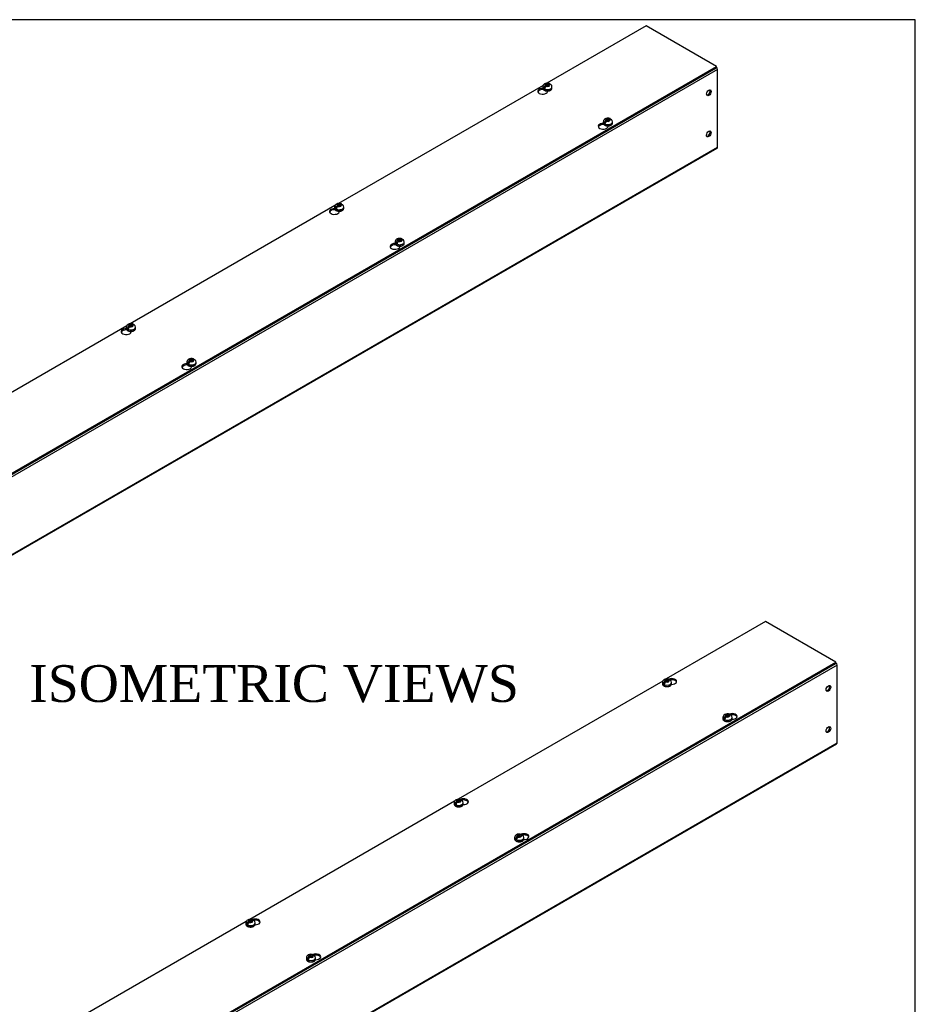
# Model space of a CAD drawing. Header units: inches. Extents: x 1 to 240, y -1 to 159.
# Tile 6 of 6: x 203 to 240, y 119 to 159. Entities that reach past the tile are written whole.
import ezdxf
from ezdxf.enums import TextEntityAlignment as Align

# ---------------------------------------------------------------- set-up
doc = ezdxf.new("R2010")
doc.units = ezdxf.units.IN
doc.header["$MEASUREMENT"] = 0
for name, color, linetype in [('COM56308-2', 7, 'Continuous'), ('COM56346-1', 7, 'Continuous'), ('Default', 7, 'Continuous'), ('SCS19515', 7, 'Continuous')]:
    doc.layers.add(name, color=color, linetype=linetype)
doc.styles.add('SEACAD_Times_New_Roman', font='times.ttf')

# ---------------------------------------------------------------- blocks, each defined once
blk = doc.blocks.new('SE5')
at = {"layer": 'COM56308-2', "color": 7, "linetype": 'Continuous'}
for p, q in [((228.592, 158.948), (224.543, 156.61)), ((231.457, 157.294), (228.592, 158.948)), ((189.075, 132.824), (231.457, 157.294)), ((189.075, 132.778), (231.457, 157.247)), ((231.457, 157.247), (231.457, 157.294)), ((224.4, 156.527), (216.058, 151.711)), ((224.403, 156.355), (224.403, 156.363)), ((224.407, 156.357), (224.403, 156.355)), ((224.58, 156.271), (224.58, 156.299)), ((226.87, 154.93), (226.87, 154.938)), ((226.874, 154.933), (226.87, 154.93)), ((227.047, 154.846), (227.047, 154.875)), ((215.914, 151.628), (207.573, 146.812)), ((215.918, 151.456), (215.918, 151.464)), ((215.922, 151.458), (215.918, 151.456)), ((216.095, 151.372), (216.095, 151.4)), ((218.385, 150.032), (218.385, 150.039)), ((218.389, 150.034), (218.385, 150.032)), ((218.562, 149.947), (218.562, 149.976)), ((207.429, 146.729), (199.088, 141.913)), ((207.433, 146.557), (207.433, 146.565)), ((207.437, 146.559), (207.433, 146.557)), ((207.609, 146.473), (207.609, 146.501)), ((209.9, 145.133), (209.9, 145.141)), ((209.904, 145.135), (209.9, 145.133)), ((210.076, 145.048), (210.076, 145.077))]:
    blk.add_line(p, q, dxfattribs=at)
for centre, start_param, end_param in [((224.378, 156.285), 1.536974, 6.405229), ((224.378, 156.239), 1.448753, 2.941717), ((226.845, 154.861), 1.536974, 6.405229), ((226.845, 154.814), 1.448753, 2.941717), ((215.893, 151.386), 1.536974, 6.405229), ((215.893, 151.34), 1.448753, 2.941717), ((218.36, 149.962), 1.536974, 6.405229), ((218.36, 149.915), 1.448753, 2.941717), ((207.408, 146.487), 1.536974, 6.405229), ((207.408, 146.441), 1.448753, 2.941717), ((209.875, 145.063), 1.536974, 6.405229), ((209.875, 145.016), 1.448753, 2.941717)]:
    blk.add_ellipse(centre, major_axis=(0.203, 0), ratio=0.57735, start_param=start_param, end_param=end_param, dxfattribs=at)
at = {"layer": 'COM56346-1', "color": 7, "linetype": 'Continuous'}
for p, q in [((231.501, 157.177), (189.075, 132.682)), ((231.501, 154.005), (231.501, 157.177)), ((226.768, 154.922), (226.658, 154.859)), ((189.057, 129.471), (231.484, 153.965)), ((189.075, 129.51), (231.501, 154.005)), ((218.283, 150.023), (218.173, 149.96)), ((209.797, 145.124), (209.687, 145.061))]:
    blk.add_line(p, q, dxfattribs=at)
for centre, major_axis, start_param, end_param in [((231.441, 157.212), (0.043, -0.0745), 0.785398, 2.079418), ((231.108, 156.25), (0.066, 0.115), 3.44948, 5.975298), ((231.108, 154.57), (0.066, 0.115), 3.44948, 5.975298), ((231.441, 154.04), (-0.043, 0.0745), 3.141593, 3.926991)]:
    blk.add_ellipse(centre, major_axis=major_axis, ratio=0.57735, start_param=start_param, end_param=end_param, dxfattribs=at)
for centre, major_axis in [((231.148, 156.226), (0.066, 0.115)), ((231.148, 154.547), (0.067, 0.115))]:
    blk.add_ellipse(centre, major_axis=major_axis, ratio=0.57735, dxfattribs=at)
at = {"layer": 'SCS19515', "color": 7, "linetype": 'Continuous'}
for p, q in [((224.515, 156.531), (224.484, 156.513)), ((224.515, 156.571), (224.584, 156.571)), ((224.515, 156.531), (224.515, 156.571)), ((224.515, 156.531), (224.515, 156.48)), ((224.515, 156.51), (224.584, 156.51)), ((224.615, 156.589), (224.584, 156.571)), ((224.584, 156.51), (224.584, 156.571)), ((224.627, 156.535), (224.584, 156.51)), ((224.627, 156.547), (224.658, 156.565)), ((224.627, 156.547), (224.627, 156.507)), ((224.383, 156.466), (224.383, 156.417)), ((224.491, 156.456), (224.42, 156.415)), ((224.526, 156.489), (224.557, 156.507)), ((224.627, 156.507), (224.557, 156.507)), ((224.758, 156.417), (224.758, 156.466)), ((226.85, 155.041), (226.85, 154.992)), ((226.958, 155.032), (226.887, 154.991)), ((226.982, 155.107), (226.951, 155.089)), ((226.982, 155.147), (227.051, 155.147)), ((226.982, 155.107), (226.982, 155.147)), ((226.982, 155.107), (226.982, 155.056)), ((226.982, 155.086), (227.051, 155.086)), ((226.993, 155.064), (227.024, 155.082)), ((227.094, 155.082), (227.024, 155.082)), ((227.082, 155.165), (227.051, 155.147)), ((227.051, 155.086), (227.051, 155.147)), ((227.094, 155.11), (227.051, 155.086)), ((227.094, 155.122), (227.125, 155.14)), ((227.094, 155.122), (227.094, 155.082)), ((227.225, 154.992), (227.225, 155.041)), ((215.898, 151.567), (215.898, 151.518)), ((216.006, 151.557), (215.934, 151.516)), ((216.029, 151.632), (215.999, 151.614)), ((216.029, 151.672), (216.099, 151.672)), ((216.029, 151.632), (216.029, 151.672)), ((216.029, 151.632), (216.029, 151.581)), ((216.029, 151.611), (216.099, 151.611)), ((216.041, 151.59), (216.072, 151.608)), ((216.141, 151.608), (216.072, 151.608)), ((216.13, 151.69), (216.099, 151.672)), ((216.099, 151.611), (216.099, 151.672)), ((216.141, 151.636), (216.099, 151.611)), ((216.141, 151.648), (216.172, 151.666)), ((216.141, 151.648), (216.141, 151.608)), ((216.273, 151.518), (216.273, 151.567)), ((218.365, 150.142), (218.365, 150.093)), ((218.473, 150.133), (218.401, 150.092)), ((218.497, 150.208), (218.466, 150.19)), ((218.497, 150.248), (218.566, 150.248)), ((218.497, 150.208), (218.497, 150.248)), ((218.497, 150.208), (218.497, 150.157)), ((218.497, 150.187), (218.566, 150.187)), ((218.508, 150.166), (218.539, 150.183)), ((218.609, 150.183), (218.539, 150.183)), ((218.597, 150.266), (218.566, 150.248)), ((218.566, 150.187), (218.566, 150.248)), ((218.609, 150.211), (218.566, 150.187)), ((218.609, 150.223), (218.639, 150.241)), ((218.609, 150.223), (218.609, 150.183)), ((218.74, 150.093), (218.74, 150.142)), ((207.413, 146.668), (207.413, 146.619)), ((207.52, 146.658), (207.449, 146.617)), ((207.544, 146.733), (207.513, 146.715)), ((207.544, 146.773), (207.614, 146.773)), ((207.544, 146.733), (207.544, 146.773)), ((207.544, 146.733), (207.544, 146.682)), ((207.544, 146.712), (207.614, 146.712)), ((207.556, 146.691), (207.587, 146.709)), ((207.656, 146.709), (207.587, 146.709)), ((207.645, 146.791), (207.614, 146.773)), ((207.614, 146.712), (207.614, 146.773)), ((207.656, 146.737), (207.614, 146.712)), ((207.656, 146.749), (207.687, 146.767)), ((207.656, 146.749), (207.656, 146.709)), ((207.788, 146.619), (207.788, 146.668)), ((210.011, 145.309), (209.98, 145.291)), ((210.011, 145.349), (210.081, 145.349)), ((210.011, 145.309), (210.011, 145.349)), ((210.011, 145.309), (210.011, 145.258)), ((210.011, 145.288), (210.081, 145.288)), ((210.023, 145.267), (210.054, 145.284)), ((210.123, 145.284), (210.054, 145.284)), ((210.112, 145.367), (210.081, 145.349)), ((210.081, 145.288), (210.081, 145.349)), ((210.123, 145.312), (210.081, 145.288)), ((210.123, 145.324), (210.154, 145.342)), ((210.123, 145.324), (210.123, 145.284)), ((209.88, 145.243), (209.88, 145.194)), ((209.987, 145.234), (209.916, 145.193)), ((210.255, 145.194), (210.255, 145.243))]:
    blk.add_line(p, q, dxfattribs=at)
for centre, radius, start, end in [((224.561, 156.392), 0.144, 122.6431, 170.9725), ((224.63, 156.466), 0.128, 0.0656, 52.0789), ((224.604, 156.368), 0.144, 122.6435, 170.9722), ((227.028, 154.968), 0.144, 122.6431, 170.9725), ((227.071, 154.944), 0.144, 122.6435, 170.9722), ((227.097, 155.041), 0.128, 0.0656, 52.0789), ((216.076, 151.493), 0.144, 122.6431, 170.9725), ((216.118, 151.469), 0.144, 122.6435, 170.9722), ((216.145, 151.567), 0.128, 0.0656, 52.0789), ((218.543, 150.069), 0.144, 122.6431, 170.9725), ((218.586, 150.045), 0.144, 122.6435, 170.9722), ((218.612, 150.142), 0.128, 0.0656, 52.0789), ((207.591, 146.594), 0.144, 122.6431, 170.9725), ((207.633, 146.57), 0.144, 122.6435, 170.9722), ((207.659, 146.668), 0.128, 0.0656, 52.0789), ((210.058, 145.17), 0.144, 122.6431, 170.9725), ((210.126, 145.243), 0.128, 0.0656, 52.0789), ((210.1, 145.146), 0.144, 122.6435, 170.9722)]:
    blk.add_arc(centre, radius, start, end, dxfattribs=at)
for centre, major_axis, start_param, end_param in [((224.571, 156.539), (0.0975, 0), 1.098165, 3.614224), ((224.571, 156.539), (-0.0975, 0), 1.098165, 3.614224), ((224.571, 156.466), (0.187, 0), 3.14092, 6.283185), ((224.571, 156.417), (-0.187, 0), 0, 3.141593), ((224.571, 156.478), (-0.186, 0), 0.623612, 0.947184), ((224.571, 156.466), (0.187, 0), 0, 0.0008), ((227.038, 155.041), (0.187, 0), 3.14092, 6.283185), ((227.038, 154.992), (-0.187, 0), 0, 3.141593), ((227.038, 155.053), (-0.186, 0), 0.623612, 0.947184), ((227.038, 155.115), (0.0975, 0), 1.098165, 3.614224), ((227.038, 155.115), (-0.0975, 0), 1.098165, 3.614224), ((227.038, 155.041), (0.187, 0), 0, 0.0008), ((216.085, 151.64), (0.0975, 0), 1.098165, 3.614224), ((216.085, 151.567), (0.188, 0), 3.14092, 6.283185), ((216.085, 151.518), (-0.188, 0), 0, 3.141593), ((216.085, 151.579), (-0.186, 0), 0.623612, 0.947184), ((216.085, 151.64), (-0.0975, 0), 1.098165, 3.614224), ((216.085, 151.567), (0.188, 0), 0, 0.0008), ((218.553, 150.142), (0.188, 0), 3.14092, 6.283185), ((218.553, 150.093), (-0.188, 0), 0, 3.141593), ((218.553, 150.154), (-0.186, 0), 0.623612, 0.947184), ((218.553, 150.216), (0.0975, 0), 1.098165, 3.614224), ((218.553, 150.216), (-0.0975, 0), 1.098165, 3.614224), ((218.553, 150.142), (0.188, 0), 0, 0.0008), ((207.6, 146.668), (0.187, 0), 3.14092, 6.283185), ((207.6, 146.619), (-0.187, 0), 0, 3.141593), ((207.6, 146.68), (-0.186, 0), 0.623612, 0.947184), ((207.6, 146.741), (0.0975, 0), 1.098165, 3.614224), ((207.6, 146.741), (-0.0975, 0), 1.098165, 3.614224), ((207.6, 146.668), (0.187, 0), 0, 0.0008), ((210.067, 145.317), (0.0975, 0), 1.098165, 3.614224), ((210.067, 145.317), (-0.0975, 0), 1.098165, 3.614224), ((210.067, 145.243), (0.187, 0), 3.14092, 6.283185), ((210.067, 145.194), (-0.187, 0), 0, 3.141593), ((210.067, 145.255), (-0.186, 0), 0.623612, 0.947184), ((210.067, 145.243), (0.187, 0), 0, 0.0008)]:
    blk.add_ellipse(centre, major_axis=major_axis, ratio=0.57735, start_param=start_param, end_param=end_param, dxfattribs=at)
for points, knots in [([(224.657, 156.596), (224.65, 156.599), (224.635, 156.604), (224.608, 156.61), (224.58, 156.612), (224.551, 156.612), (224.523, 156.608), (224.495, 156.601), (224.469, 156.59), (224.446, 156.577), (224.427, 156.562), (224.411, 156.545), (224.398, 156.526), (224.389, 156.506), (224.384, 156.485), (224.384, 156.473), (224.384, 156.466)], [0, 0, 0, 0, 0.064332, 0.141795, 0.219325, 0.297043, 0.375513, 0.45533, 0.537235, 0.6115, 0.682969, 0.751394, 0.817418, 0.881848, 0.945385, 1, 1, 1, 1]), ([(224.678, 156.572), (224.678, 156.573), (224.677, 156.575), (224.675, 156.579), (224.674, 156.582), (224.67, 156.588), (224.668, 156.59), (224.663, 156.594), (224.66, 156.595), (224.654, 156.597), (224.651, 156.598), (224.644, 156.599), (224.641, 156.598), (224.634, 156.597), (224.63, 156.596), (224.623, 156.593), (224.619, 156.591), (224.615, 156.589)], [0.0718773, 0.0718773, 0.0718773, 0.0718773, 0.125, 0.125, 0.25, 0.25, 0.375, 0.375, 0.5, 0.5, 0.625, 0.625, 0.75, 0.75, 0.875, 0.875, 1, 1, 1, 1]), ([(224.658, 156.565), (224.661, 156.567), (224.665, 156.569), (224.673, 156.572), (224.676, 156.573), (224.683, 156.574), (224.687, 156.574), (224.693, 156.574), (224.697, 156.573), (224.702, 156.571), (224.705, 156.569), (224.708, 156.567), (224.708, 156.567), (224.708, 156.567)], [0, 0, 0, 0, 0.125, 0.125, 0.25, 0.25, 0.375, 0.375, 0.5, 0.5, 0.625, 0.625, 0.6404688, 0.6404688, 0.6404688, 0.6404688]), ([(224.384, 156.418), (224.384, 156.415), (224.383, 156.407), (224.387, 156.392), (224.394, 156.375), (224.406, 156.358), (224.421, 156.343), (224.439, 156.33), (224.461, 156.319), (224.486, 156.31), (224.512, 156.303), (224.54, 156.299), (224.568, 156.297), (224.597, 156.298), (224.625, 156.302), (224.651, 156.308), (224.676, 156.317), (224.699, 156.328), (224.719, 156.342), (224.735, 156.358), (224.748, 156.375), (224.756, 156.394), (224.759, 156.408), (224.758, 156.415), (224.758, 156.416)], [0, 0, 0, 0, 0.019157, 0.063812, 0.108443, 0.154081, 0.201306, 0.249996, 0.299549, 0.349326, 0.39899, 0.448503, 0.497916, 0.547315, 0.596785, 0.64641, 0.696295, 0.746526, 0.797116, 0.84779, 0.897794, 0.946207, 0.992631, 1, 1, 1, 1]), ([(226.851, 154.994), (226.851, 154.991), (226.85, 154.983), (226.854, 154.967), (226.861, 154.95), (226.873, 154.934), (226.888, 154.919), (226.907, 154.906), (226.928, 154.894), (226.953, 154.885), (226.979, 154.879), (227.007, 154.874), (227.035, 154.873), (227.064, 154.874), (227.092, 154.878), (227.118, 154.884), (227.143, 154.893), (227.166, 154.904), (227.186, 154.918), (227.203, 154.933), (227.215, 154.951), (227.223, 154.97), (227.226, 154.984), (227.225, 154.991), (227.225, 154.992)], [0, 0, 0, 0, 0.019157, 0.063812, 0.108443, 0.154081, 0.201306, 0.249996, 0.299549, 0.349326, 0.39899, 0.448503, 0.497916, 0.547315, 0.596785, 0.64641, 0.696295, 0.746526, 0.797116, 0.84779, 0.897794, 0.946207, 0.992631, 1, 1, 1, 1]), ([(227.124, 155.172), (227.117, 155.175), (227.102, 155.18), (227.075, 155.185), (227.047, 155.188), (227.018, 155.187), (226.99, 155.183), (226.962, 155.176), (226.936, 155.166), (226.913, 155.153), (226.894, 155.138), (226.878, 155.121), (226.865, 155.102), (226.856, 155.082), (226.851, 155.061), (226.851, 155.048), (226.851, 155.041)], [0, 0, 0, 0, 0.064332, 0.141795, 0.219325, 0.297043, 0.375513, 0.45533, 0.537235, 0.6115, 0.682969, 0.751394, 0.817418, 0.881848, 0.945385, 1, 1, 1, 1]), ([(227.145, 155.147), (227.145, 155.149), (227.144, 155.15), (227.142, 155.155), (227.141, 155.158), (227.137, 155.163), (227.135, 155.166), (227.13, 155.169), (227.127, 155.171), (227.121, 155.173), (227.118, 155.174), (227.111, 155.174), (227.108, 155.174), (227.101, 155.173), (227.097, 155.172), (227.09, 155.169), (227.086, 155.167), (227.082, 155.165)], [0.0718773, 0.0718773, 0.0718773, 0.0718773, 0.125, 0.125, 0.25, 0.25, 0.375, 0.375, 0.5, 0.5, 0.625, 0.625, 0.75, 0.75, 0.875, 0.875, 1, 1, 1, 1]), ([(227.125, 155.14), (227.128, 155.142), (227.132, 155.144), (227.14, 155.147), (227.143, 155.148), (227.15, 155.149), (227.154, 155.15), (227.161, 155.149), (227.164, 155.149), (227.169, 155.146), (227.172, 155.145), (227.175, 155.143), (227.175, 155.143), (227.176, 155.142)], [0, 0, 0, 0, 0.125, 0.125, 0.25, 0.25, 0.375, 0.375, 0.5, 0.5, 0.625, 0.625, 0.6404688, 0.6404688, 0.6404688, 0.6404688]), ([(216.172, 151.697), (216.164, 151.7), (216.15, 151.705), (216.123, 151.711), (216.095, 151.713), (216.066, 151.713), (216.038, 151.709), (216.01, 151.702), (215.984, 151.691), (215.961, 151.678), (215.942, 151.663), (215.926, 151.646), (215.913, 151.627), (215.904, 151.607), (215.899, 151.586), (215.898, 151.574), (215.898, 151.567)], [0, 0, 0, 0, 0.064332, 0.141795, 0.219325, 0.297043, 0.375513, 0.45533, 0.537235, 0.6115, 0.682969, 0.751394, 0.817418, 0.881848, 0.945385, 1, 1, 1, 1]), ([(216.193, 151.673), (216.192, 151.674), (216.192, 151.676), (216.19, 151.68), (216.188, 151.683), (216.185, 151.689), (216.182, 151.691), (216.177, 151.695), (216.175, 151.696), (216.169, 151.698), (216.166, 151.699), (216.159, 151.7), (216.156, 151.699), (216.148, 151.698), (216.145, 151.697), (216.137, 151.694), (216.134, 151.692), (216.13, 151.69)], [0.0718773, 0.0718773, 0.0718773, 0.0718773, 0.125, 0.125, 0.25, 0.25, 0.375, 0.375, 0.5, 0.5, 0.625, 0.625, 0.75, 0.75, 0.875, 0.875, 1, 1, 1, 1]), ([(215.898, 151.519), (215.898, 151.516), (215.898, 151.508), (215.901, 151.493), (215.909, 151.476), (215.92, 151.459), (215.935, 151.444), (215.954, 151.431), (215.976, 151.42), (216.001, 151.411), (216.027, 151.404), (216.055, 151.4), (216.083, 151.398), (216.112, 151.399), (216.139, 151.403), (216.166, 151.409), (216.191, 151.418), (216.214, 151.429), (216.234, 151.443), (216.25, 151.459), (216.263, 151.476), (216.27, 151.495), (216.273, 151.509), (216.273, 151.516), (216.273, 151.517)], [0, 0, 0, 0, 0.019157, 0.063812, 0.108443, 0.154081, 0.201306, 0.249996, 0.299549, 0.349326, 0.39899, 0.448503, 0.497916, 0.547315, 0.596785, 0.64641, 0.696295, 0.746526, 0.797116, 0.84779, 0.897794, 0.946207, 0.992631, 1, 1, 1, 1]), ([(216.172, 151.666), (216.176, 151.668), (216.18, 151.67), (216.187, 151.673), (216.191, 151.674), (216.198, 151.675), (216.202, 151.675), (216.208, 151.675), (216.211, 151.674), (216.217, 151.672), (216.22, 151.67), (216.223, 151.668), (216.223, 151.668), (216.223, 151.668)], [0, 0, 0, 0, 0.125, 0.125, 0.25, 0.25, 0.375, 0.375, 0.5, 0.5, 0.625, 0.625, 0.6404688, 0.6404688, 0.6404688, 0.6404688]), ([(218.639, 150.273), (218.631, 150.276), (218.617, 150.281), (218.59, 150.286), (218.562, 150.289), (218.533, 150.288), (218.505, 150.285), (218.477, 150.277), (218.451, 150.267), (218.428, 150.254), (218.409, 150.239), (218.393, 150.222), (218.38, 150.203), (218.371, 150.183), (218.366, 150.162), (218.365, 150.149), (218.365, 150.142)], [0, 0, 0, 0, 0.064332, 0.141795, 0.219325, 0.297043, 0.375513, 0.45533, 0.537235, 0.6115, 0.682969, 0.751394, 0.817418, 0.881848, 0.945385, 1, 1, 1, 1]), ([(218.366, 150.095), (218.365, 150.092), (218.365, 150.084), (218.368, 150.068), (218.376, 150.051), (218.387, 150.035), (218.403, 150.02), (218.421, 150.007), (218.443, 149.995), (218.468, 149.986), (218.494, 149.98), (218.522, 149.975), (218.55, 149.974), (218.579, 149.975), (218.606, 149.979), (218.633, 149.985), (218.658, 149.994), (218.681, 150.005), (218.701, 150.019), (218.717, 150.034), (218.73, 150.052), (218.737, 150.071), (218.74, 150.085), (218.74, 150.092), (218.74, 150.093)], [0, 0, 0, 0, 0.019157, 0.063812, 0.108443, 0.154081, 0.201306, 0.249996, 0.299549, 0.349326, 0.39899, 0.448503, 0.497916, 0.547315, 0.596785, 0.64641, 0.696295, 0.746526, 0.797116, 0.84779, 0.897794, 0.946207, 0.992631, 1, 1, 1, 1]), ([(218.66, 150.248), (218.659, 150.25), (218.659, 150.251), (218.657, 150.256), (218.655, 150.259), (218.652, 150.264), (218.649, 150.267), (218.644, 150.27), (218.642, 150.272), (218.636, 150.274), (218.633, 150.275), (218.626, 150.275), (218.623, 150.275), (218.616, 150.274), (218.612, 150.273), (218.604, 150.27), (218.601, 150.268), (218.597, 150.266)], [0.0718773, 0.0718773, 0.0718773, 0.0718773, 0.125, 0.125, 0.25, 0.25, 0.375, 0.375, 0.5, 0.5, 0.625, 0.625, 0.75, 0.75, 0.875, 0.875, 1, 1, 1, 1]), ([(218.639, 150.241), (218.643, 150.243), (218.647, 150.245), (218.654, 150.248), (218.658, 150.249), (218.665, 150.25), (218.669, 150.251), (218.675, 150.25), (218.678, 150.25), (218.684, 150.247), (218.687, 150.246), (218.69, 150.244), (218.69, 150.244), (218.69, 150.243)], [0, 0, 0, 0, 0.125, 0.125, 0.25, 0.25, 0.375, 0.375, 0.5, 0.5, 0.625, 0.625, 0.6404688, 0.6404688, 0.6404688, 0.6404688]), ([(207.687, 146.798), (207.679, 146.801), (207.664, 146.806), (207.638, 146.812), (207.61, 146.814), (207.581, 146.814), (207.552, 146.81), (207.524, 146.803), (207.498, 146.793), (207.476, 146.779), (207.456, 146.764), (207.44, 146.747), (207.428, 146.728), (207.419, 146.708), (207.413, 146.687), (207.413, 146.675), (207.413, 146.668)], [0, 0, 0, 0, 0.064332, 0.141795, 0.219325, 0.297043, 0.375513, 0.45533, 0.537235, 0.6115, 0.682969, 0.751394, 0.817418, 0.881848, 0.945385, 1, 1, 1, 1]), ([(207.413, 146.62), (207.413, 146.617), (207.412, 146.609), (207.416, 146.594), (207.423, 146.577), (207.435, 146.56), (207.45, 146.545), (207.469, 146.532), (207.491, 146.521), (207.515, 146.512), (207.542, 146.505), (207.569, 146.501), (207.598, 146.499), (207.626, 146.5), (207.654, 146.504), (207.681, 146.51), (207.706, 146.519), (207.728, 146.53), (207.748, 146.544), (207.765, 146.56), (207.777, 146.577), (207.785, 146.596), (207.788, 146.61), (207.787, 146.617), (207.787, 146.619)], [0, 0, 0, 0, 0.019157, 0.063812, 0.108443, 0.154081, 0.201306, 0.249996, 0.299549, 0.349326, 0.39899, 0.448503, 0.497916, 0.547315, 0.596785, 0.64641, 0.696295, 0.746526, 0.797116, 0.84779, 0.897794, 0.946207, 0.992631, 1, 1, 1, 1]), ([(207.707, 146.774), (207.707, 146.775), (207.707, 146.777), (207.705, 146.781), (207.703, 146.784), (207.699, 146.79), (207.697, 146.792), (207.692, 146.796), (207.689, 146.797), (207.684, 146.799), (207.68, 146.8), (207.674, 146.801), (207.67, 146.8), (207.663, 146.799), (207.659, 146.798), (207.652, 146.795), (207.648, 146.793), (207.645, 146.791)], [0.0718773, 0.0718773, 0.0718773, 0.0718773, 0.125, 0.125, 0.25, 0.25, 0.375, 0.375, 0.5, 0.5, 0.625, 0.625, 0.75, 0.75, 0.875, 0.875, 1, 1, 1, 1]), ([(207.687, 146.767), (207.691, 146.769), (207.695, 146.771), (207.702, 146.774), (207.706, 146.775), (207.713, 146.776), (207.716, 146.776), (207.723, 146.776), (207.726, 146.775), (207.732, 146.773), (207.735, 146.771), (207.737, 146.769), (207.738, 146.769), (207.738, 146.769)], [0, 0, 0, 0, 0.125, 0.125, 0.25, 0.25, 0.375, 0.375, 0.5, 0.5, 0.625, 0.625, 0.6404688, 0.6404688, 0.6404688, 0.6404688]), ([(210.154, 145.374), (210.146, 145.377), (210.131, 145.382), (210.105, 145.387), (210.077, 145.39), (210.048, 145.389), (210.019, 145.386), (209.991, 145.378), (209.966, 145.368), (209.943, 145.355), (209.923, 145.34), (209.907, 145.323), (209.895, 145.304), (209.886, 145.284), (209.881, 145.263), (209.88, 145.25), (209.88, 145.243)], [0, 0, 0, 0, 0.064332, 0.141795, 0.219325, 0.297043, 0.375513, 0.45533, 0.537235, 0.6115, 0.682969, 0.751394, 0.817418, 0.881848, 0.945385, 1, 1, 1, 1]), ([(210.175, 145.349), (210.174, 145.351), (210.174, 145.352), (210.172, 145.357), (210.17, 145.36), (210.166, 145.365), (210.164, 145.368), (210.159, 145.371), (210.157, 145.373), (210.151, 145.375), (210.147, 145.376), (210.141, 145.376), (210.137, 145.376), (210.13, 145.375), (210.127, 145.374), (210.119, 145.371), (210.115, 145.369), (210.112, 145.367)], [0.0718773, 0.0718773, 0.0718773, 0.0718773, 0.125, 0.125, 0.25, 0.25, 0.375, 0.375, 0.5, 0.5, 0.625, 0.625, 0.75, 0.75, 0.875, 0.875, 1, 1, 1, 1]), ([(210.154, 145.342), (210.158, 145.344), (210.162, 145.346), (210.169, 145.349), (210.173, 145.35), (210.18, 145.351), (210.183, 145.352), (210.19, 145.351), (210.193, 145.351), (210.199, 145.348), (210.202, 145.347), (210.204, 145.345), (210.205, 145.345), (210.205, 145.344)], [0, 0, 0, 0, 0.125, 0.125, 0.25, 0.25, 0.375, 0.375, 0.5, 0.5, 0.625, 0.625, 0.6404688, 0.6404688, 0.6404688, 0.6404688]), ([(209.88, 145.196), (209.88, 145.193), (209.88, 145.185), (209.883, 145.169), (209.891, 145.152), (209.902, 145.136), (209.917, 145.121), (209.936, 145.108), (209.958, 145.096), (209.982, 145.087), (210.009, 145.081), (210.037, 145.076), (210.065, 145.075), (210.093, 145.076), (210.121, 145.08), (210.148, 145.086), (210.173, 145.095), (210.196, 145.106), (210.216, 145.12), (210.232, 145.135), (210.245, 145.153), (210.252, 145.172), (210.255, 145.186), (210.255, 145.193), (210.254, 145.194)], [0, 0, 0, 0, 0.019157, 0.063812, 0.108443, 0.154081, 0.201306, 0.249996, 0.299549, 0.349326, 0.39899, 0.448503, 0.497916, 0.547315, 0.596785, 0.64641, 0.696295, 0.746526, 0.797116, 0.84779, 0.897794, 0.946207, 0.992631, 1, 1, 1, 1])]:
    blk.add_open_spline(points, degree=3, knots=knots, dxfattribs=at)
blk = doc.blocks.new('SE7')
at = {"layer": 'COM56308-2', "color": 7, "linetype": 'Continuous'}
for p, q in [((233.464, 134.67), (229.415, 132.333)), ((236.329, 133.016), (233.464, 134.67)), ((193.947, 108.547), (236.329, 133.016)), ((193.947, 108.501), (236.329, 132.97)), ((236.329, 132.97), (236.329, 133.016)), ((229.272, 132.25), (220.93, 127.434)), ((220.786, 127.351), (212.444, 122.535)), ((212.301, 122.452), (203.959, 117.636))]:
    blk.add_line(p, q, dxfattribs=at)
for centre, start_param, end_param in [((229.635, 132.23), 1.524061, 5.345495), ((229.635, 132.183), 3.341468, 5.035856), ((232.102, 130.806), 1.524061, 5.345495), ((232.102, 130.759), 3.341468, 5.035856), ((221.149, 127.331), 1.524061, 5.345495), ((221.149, 127.284), 3.341468, 5.035856), ((223.616, 125.907), 1.524061, 5.345495), ((223.616, 125.86), 3.341468, 5.035856), ((212.664, 122.432), 1.524061, 5.345495), ((212.664, 122.385), 3.341468, 5.035856), ((215.131, 121.008), 1.524061, 5.345495), ((215.131, 120.961), 3.341468, 5.035856)]:
    blk.add_ellipse(centre, major_axis=(-0.203, 0), ratio=0.57735, start_param=start_param, end_param=end_param, dxfattribs=at)
at = {"layer": 'COM56346-1', "color": 7, "linetype": 'Continuous'}
for p, q in [((236.373, 132.9), (193.947, 108.405)), ((236.373, 129.728), (236.373, 132.9)), ((193.929, 105.193), (236.355, 129.688)), ((193.947, 105.233), (236.373, 129.728))]:
    blk.add_line(p, q, dxfattribs=at)
for centre, major_axis, start_param, end_param in [((236.312, 132.935), (0.043, -0.0745), 0.785398, 2.079418), ((235.979, 131.973), (-0.066, -0.115), 0.307887, 2.833706), ((235.979, 130.293), (-0.066, -0.115), 0.307887, 2.833706), ((236.312, 129.763), (-0.043, 0.0745), 3.141593, 3.926991)]:
    blk.add_ellipse(centre, major_axis=major_axis, ratio=0.57735, start_param=start_param, end_param=end_param, dxfattribs=at)
for centre in [(236.019, 131.949), (236.019, 130.27)]:
    blk.add_ellipse(centre, major_axis=(-0.067, -0.115), ratio=0.57735, dxfattribs=at)
at = {"layer": 'SCS19515', "color": 7, "linetype": 'Continuous'}
for p, q in [((229.255, 132.188), (229.255, 132.139)), ((229.363, 132.179), (229.291, 132.138)), ((229.386, 132.254), (229.355, 132.236)), ((229.386, 132.294), (229.456, 132.294)), ((229.386, 132.254), (229.386, 132.294)), ((229.386, 132.254), (229.386, 132.203)), ((229.386, 132.233), (229.456, 132.233)), ((229.398, 132.212), (229.429, 132.23)), ((229.498, 132.23), (229.429, 132.23)), ((229.487, 132.312), (229.456, 132.294)), ((229.456, 132.233), (229.456, 132.294)), ((229.498, 132.257), (229.456, 132.233)), ((229.498, 132.27), (229.529, 132.287)), ((229.498, 132.27), (229.498, 132.23)), ((229.63, 132.139), (229.63, 132.188)), ((231.853, 130.83), (231.823, 130.812)), ((231.853, 130.87), (231.923, 130.87)), ((231.853, 130.83), (231.853, 130.87)), ((231.853, 130.83), (231.853, 130.779)), ((231.954, 130.888), (231.923, 130.87)), ((231.923, 130.809), (231.923, 130.87)), ((231.965, 130.833), (231.923, 130.809)), ((231.965, 130.845), (231.996, 130.863)), ((231.965, 130.845), (231.965, 130.805)), ((231.722, 130.764), (231.722, 130.715)), ((231.83, 130.755), (231.758, 130.713)), ((231.853, 130.809), (231.923, 130.809)), ((231.865, 130.787), (231.896, 130.805)), ((231.965, 130.805), (231.896, 130.805)), ((232.097, 130.715), (232.097, 130.764)), ((220.77, 127.289), (220.77, 127.24)), ((220.877, 127.28), (220.806, 127.239)), ((220.901, 127.355), (220.87, 127.337)), ((220.901, 127.395), (220.971, 127.395)), ((220.901, 127.355), (220.901, 127.395)), ((220.901, 127.355), (220.901, 127.304)), ((220.901, 127.334), (220.971, 127.334)), ((220.913, 127.313), (220.943, 127.331)), ((221.013, 127.331), (220.943, 127.331)), ((221.001, 127.413), (220.971, 127.395)), ((220.971, 127.334), (220.971, 127.395)), ((221.013, 127.358), (220.971, 127.334)), ((221.013, 127.371), (221.044, 127.388)), ((221.013, 127.371), (221.013, 127.331)), ((221.145, 127.24), (221.145, 127.289)), ((223.237, 125.865), (223.237, 125.816)), ((223.344, 125.856), (223.273, 125.814)), ((223.368, 125.931), (223.337, 125.913)), ((223.368, 125.971), (223.438, 125.971)), ((223.368, 125.931), (223.368, 125.971)), ((223.368, 125.931), (223.368, 125.88)), ((223.368, 125.91), (223.438, 125.91)), ((223.38, 125.888), (223.411, 125.906)), ((223.48, 125.906), (223.411, 125.906)), ((223.468, 125.989), (223.438, 125.971)), ((223.438, 125.91), (223.438, 125.971)), ((223.48, 125.934), (223.438, 125.91)), ((223.48, 125.946), (223.511, 125.964)), ((223.48, 125.946), (223.48, 125.906)), ((223.612, 125.816), (223.612, 125.865)), ((212.416, 122.456), (212.385, 122.438)), ((212.416, 122.496), (212.485, 122.496)), ((212.416, 122.456), (212.416, 122.496)), ((212.416, 122.456), (212.416, 122.405)), ((212.416, 122.435), (212.485, 122.435)), ((212.427, 122.414), (212.458, 122.432)), ((212.528, 122.432), (212.458, 122.432)), ((212.516, 122.514), (212.485, 122.496)), ((212.485, 122.435), (212.485, 122.496)), ((212.528, 122.459), (212.485, 122.435)), ((212.528, 122.472), (212.559, 122.489)), ((212.528, 122.472), (212.528, 122.432)), ((212.284, 122.39), (212.284, 122.341)), ((212.392, 122.381), (212.321, 122.34)), ((212.659, 122.341), (212.659, 122.39)), ((214.751, 120.966), (214.751, 120.917)), ((214.859, 120.957), (214.788, 120.915)), ((214.883, 121.032), (214.852, 121.014)), ((214.883, 121.072), (214.952, 121.072)), ((214.883, 121.032), (214.883, 121.072)), ((214.883, 121.032), (214.883, 120.981)), ((214.883, 121.011), (214.952, 121.011)), ((214.894, 120.989), (214.925, 121.007)), ((214.995, 121.007), (214.925, 121.007)), ((214.983, 121.09), (214.952, 121.072)), ((214.952, 121.011), (214.952, 121.072)), ((214.995, 121.035), (214.952, 121.011)), ((214.995, 121.047), (215.026, 121.065)), ((214.995, 121.047), (214.995, 121.007)), ((215.126, 120.917), (215.126, 120.966))]:
    blk.add_line(p, q, dxfattribs=at)
for centre, radius, start, end in [((229.39, 132.186), 0.135, 117.3204, 179.1363), ((229.433, 132.115), 0.144, 122.6431, 170.9725), ((229.442, 132.093), 0.242, 69.0594, 118.1392), ((229.475, 132.091), 0.144, 122.6435, 170.9722), ((229.499, 132.187), 0.13, 0.3508, 51.5516), ((231.857, 130.762), 0.135, 117.3204, 179.1363), ((231.909, 130.668), 0.242, 69.0594, 118.1392), ((231.966, 130.763), 0.13, 0.3508, 51.5516), ((231.9, 130.691), 0.144, 122.6431, 170.9725), ((231.942, 130.666), 0.144, 122.6435, 170.9722), ((220.905, 127.287), 0.135, 117.3204, 179.1363), ((220.948, 127.216), 0.144, 122.6431, 170.9725), ((220.957, 127.194), 0.242, 69.0594, 118.1392), ((220.99, 127.192), 0.144, 122.6435, 170.9722), ((221.014, 127.288), 0.13, 0.3508, 51.5516), ((223.424, 125.769), 0.242, 69.0594, 118.1392), ((223.372, 125.863), 0.135, 117.3204, 179.1363), ((223.415, 125.792), 0.144, 122.6431, 170.9725), ((223.457, 125.767), 0.144, 122.6435, 170.9722), ((223.481, 125.864), 0.13, 0.3508, 51.5516), ((212.42, 122.388), 0.135, 117.3204, 179.1363), ((212.462, 122.317), 0.144, 122.6431, 170.9725), ((212.472, 122.295), 0.242, 69.0594, 118.1392), ((212.505, 122.293), 0.144, 122.6435, 170.9722), ((212.529, 122.389), 0.13, 0.3508, 51.5516), ((214.887, 120.964), 0.135, 117.3204, 179.1363), ((214.929, 120.893), 0.144, 122.6431, 170.9725), ((214.939, 120.87), 0.242, 69.0594, 118.1392), ((214.972, 120.868), 0.144, 122.6435, 170.9722), ((214.996, 120.965), 0.13, 0.3508, 51.5516)]:
    blk.add_arc(centre, radius, start, end, dxfattribs=at)
for centre, major_axis, start_param, end_param in [((229.442, 132.188), (-0.187, 0), 0.0008, 3.14092), ((229.442, 132.139), (0.187, 0), 3.141593, 6.283185), ((229.442, 132.201), (-0.186, 0), 0.623612, 0.947184), ((229.442, 132.262), (0.0975, 0), 1.098165, 3.614224), ((229.442, 132.262), (-0.0975, 0), 1.098165, 3.614224), ((231.909, 130.837), (0.0975, 0), 1.098165, 3.614224), ((231.909, 130.837), (-0.0975, 0), 1.098165, 3.614224), ((231.909, 130.764), (-0.187, 0), 0.0008, 3.14092), ((231.909, 130.715), (0.187, 0), 3.141593, 6.283185), ((231.909, 130.776), (-0.186, 0), 0.623612, 0.947184), ((220.957, 127.289), (-0.187, 0), 0.0008, 3.14092), ((220.957, 127.24), (0.187, 0), 3.141593, 6.283185), ((220.957, 127.302), (-0.186, 0), 0.623612, 0.947184), ((220.957, 127.363), (0.0975, 0), 1.098165, 3.614224), ((220.957, 127.363), (-0.0975, 0), 1.098165, 3.614224), ((223.424, 125.865), (-0.188, 0), 0.0008, 3.14092), ((223.424, 125.816), (0.188, 0), 3.141593, 6.283185), ((223.424, 125.877), (-0.186, 0), 0.623612, 0.947184), ((223.424, 125.938), (0.0975, 0), 1.098165, 3.614224), ((223.424, 125.938), (-0.0975, 0), 1.098165, 3.614224), ((212.472, 122.464), (0.0975, 0), 1.098165, 3.614224), ((212.472, 122.464), (-0.0975, 0), 1.098165, 3.614224), ((212.472, 122.39), (-0.187, 0), 0.0008, 3.14092), ((212.472, 122.341), (0.187, 0), 3.141593, 6.283185), ((212.472, 122.403), (-0.186, 0), 0.623612, 0.947184), ((214.939, 120.966), (-0.187, 0), 0.0008, 3.14092), ((214.939, 120.917), (0.187, 0), 3.141593, 6.283185), ((214.939, 120.978), (-0.186, 0), 0.623612, 0.947184), ((214.939, 121.039), (0.0975, 0), 1.098165, 3.614224), ((214.939, 121.039), (-0.0975, 0), 1.098165, 3.614224)]:
    blk.add_ellipse(centre, major_axis=major_axis, ratio=0.57735, start_param=start_param, end_param=end_param, dxfattribs=at)
for points, knots in [([(229.255, 132.139), (229.255, 132.134), (229.256, 132.123), (229.261, 132.106), (229.271, 132.089), (229.284, 132.074), (229.301, 132.06), (229.321, 132.047), (229.345, 132.037), (229.37, 132.029), (229.397, 132.023), (229.425, 132.021), (229.454, 132.02), (229.482, 132.023), (229.51, 132.028), (229.535, 132.035), (229.556, 132.044), (229.566, 132.049), (229.57, 132.051)], [0, 0, 0, 0, 0.050681, 0.110677, 0.171335, 0.233846, 0.29853, 0.364831, 0.431863, 0.498888, 0.565713, 0.632358, 0.698923, 0.765533, 0.832284, 0.899314, 0.966758, 1, 1, 1, 1]), ([(229.55, 132.294), (229.549, 132.296), (229.549, 132.297), (229.547, 132.302), (229.545, 132.305), (229.541, 132.311), (229.539, 132.313), (229.534, 132.317), (229.532, 132.318), (229.526, 132.32), (229.523, 132.321), (229.516, 132.321), (229.513, 132.321), (229.505, 132.32), (229.502, 132.319), (229.494, 132.316), (229.49, 132.314), (229.487, 132.312)], [0.0718773, 0.0718773, 0.0718773, 0.0718773, 0.125, 0.125, 0.25, 0.25, 0.375, 0.375, 0.5, 0.5, 0.625, 0.625, 0.75, 0.75, 0.875, 0.875, 1, 1, 1, 1]), ([(229.529, 132.287), (229.533, 132.29), (229.537, 132.291), (229.544, 132.294), (229.548, 132.295), (229.555, 132.297), (229.558, 132.297), (229.565, 132.296), (229.568, 132.296), (229.574, 132.294), (229.577, 132.292), (229.579, 132.29), (229.58, 132.29), (229.58, 132.29)], [0, 0, 0, 0, 0.125, 0.125, 0.25, 0.25, 0.375, 0.375, 0.5, 0.5, 0.625, 0.625, 0.6404943, 0.6404943, 0.6404943, 0.6404943]), ([(229.57, 132.051), (229.574, 132.054), (229.584, 132.06), (229.6, 132.073), (229.614, 132.089), (229.624, 132.108), (229.629, 132.124), (229.629, 132.134), (229.629, 132.138)], [0, 0, 0, 0, 0.107179, 0.308616, 0.50959, 0.70598, 0.894776, 1, 1, 1, 1]), ([(232.017, 130.87), (232.016, 130.872), (232.016, 130.873), (232.014, 130.878), (232.012, 130.881), (232.009, 130.886), (232.006, 130.888), (232.001, 130.892), (231.999, 130.894), (231.993, 130.896), (231.99, 130.897), (231.983, 130.897), (231.98, 130.897), (231.972, 130.896), (231.969, 130.894), (231.961, 130.892), (231.958, 130.89), (231.954, 130.888)], [0.0718773, 0.0718773, 0.0718773, 0.0718773, 0.125, 0.125, 0.25, 0.25, 0.375, 0.375, 0.5, 0.5, 0.625, 0.625, 0.75, 0.75, 0.875, 0.875, 1, 1, 1, 1]), ([(231.996, 130.863), (232, 130.865), (232.004, 130.867), (232.011, 130.87), (232.015, 130.871), (232.022, 130.872), (232.025, 130.872), (232.032, 130.872), (232.035, 130.871), (232.041, 130.869), (232.044, 130.868), (232.047, 130.866), (232.047, 130.865), (232.047, 130.865)], [0, 0, 0, 0, 0.125, 0.125, 0.25, 0.25, 0.375, 0.375, 0.5, 0.5, 0.625, 0.625, 0.6404943, 0.6404943, 0.6404943, 0.6404943]), ([(231.722, 130.715), (231.722, 130.709), (231.723, 130.699), (231.728, 130.682), (231.738, 130.665), (231.751, 130.649), (231.768, 130.635), (231.789, 130.623), (231.812, 130.612), (231.837, 130.604), (231.864, 130.599), (231.893, 130.596), (231.921, 130.596), (231.949, 130.598), (231.977, 130.603), (232.002, 130.611), (232.023, 130.619), (232.033, 130.625), (232.037, 130.627)], [0, 0, 0, 0, 0.050681, 0.110677, 0.171335, 0.233846, 0.29853, 0.364831, 0.431863, 0.498888, 0.565713, 0.632358, 0.698923, 0.765533, 0.832284, 0.899314, 0.966758, 1, 1, 1, 1]), ([(232.037, 130.627), (232.041, 130.629), (232.051, 130.636), (232.067, 130.648), (232.081, 130.665), (232.091, 130.683), (232.096, 130.7), (232.096, 130.71), (232.096, 130.714)], [0, 0, 0, 0, 0.107179, 0.308616, 0.50959, 0.70598, 0.894776, 1, 1, 1, 1]), ([(220.77, 127.24), (220.77, 127.235), (220.77, 127.224), (220.776, 127.207), (220.786, 127.19), (220.799, 127.175), (220.816, 127.161), (220.836, 127.148), (220.859, 127.138), (220.885, 127.13), (220.912, 127.124), (220.94, 127.122), (220.969, 127.121), (220.997, 127.124), (221.024, 127.129), (221.05, 127.136), (221.07, 127.145), (221.081, 127.15), (221.084, 127.152)], [0, 0, 0, 0, 0.050681, 0.110677, 0.171335, 0.233846, 0.29853, 0.364831, 0.431863, 0.498888, 0.565713, 0.632358, 0.698923, 0.765533, 0.832284, 0.899314, 0.966758, 1, 1, 1, 1]), ([(221.064, 127.395), (221.064, 127.397), (221.063, 127.398), (221.062, 127.403), (221.06, 127.406), (221.056, 127.412), (221.054, 127.414), (221.049, 127.418), (221.046, 127.419), (221.04, 127.421), (221.037, 127.422), (221.031, 127.422), (221.027, 127.422), (221.02, 127.421), (221.016, 127.42), (221.009, 127.417), (221.005, 127.415), (221.001, 127.413)], [0.0718773, 0.0718773, 0.0718773, 0.0718773, 0.125, 0.125, 0.25, 0.25, 0.375, 0.375, 0.5, 0.5, 0.625, 0.625, 0.75, 0.75, 0.875, 0.875, 1, 1, 1, 1]), ([(221.044, 127.388), (221.048, 127.391), (221.051, 127.393), (221.059, 127.395), (221.063, 127.396), (221.07, 127.398), (221.073, 127.398), (221.08, 127.397), (221.083, 127.397), (221.089, 127.395), (221.091, 127.393), (221.094, 127.391), (221.095, 127.391), (221.095, 127.391)], [0, 0, 0, 0, 0.125, 0.125, 0.25, 0.25, 0.375, 0.375, 0.5, 0.5, 0.625, 0.625, 0.6404943, 0.6404943, 0.6404943, 0.6404943]), ([(221.084, 127.152), (221.089, 127.155), (221.099, 127.161), (221.114, 127.174), (221.129, 127.19), (221.139, 127.209), (221.144, 127.225), (221.144, 127.235), (221.144, 127.239)], [0, 0, 0, 0, 0.107179, 0.308616, 0.50959, 0.70598, 0.894776, 1, 1, 1, 1]), ([(223.237, 125.816), (223.237, 125.81), (223.237, 125.8), (223.243, 125.783), (223.253, 125.766), (223.266, 125.75), (223.283, 125.736), (223.303, 125.724), (223.327, 125.713), (223.352, 125.706), (223.379, 125.7), (223.407, 125.697), (223.436, 125.697), (223.464, 125.699), (223.491, 125.704), (223.517, 125.712), (223.537, 125.72), (223.548, 125.726), (223.552, 125.728)], [0, 0, 0, 0, 0.050681, 0.110677, 0.171335, 0.233846, 0.29853, 0.364831, 0.431863, 0.498888, 0.565713, 0.632358, 0.698923, 0.765533, 0.832284, 0.899314, 0.966758, 1, 1, 1, 1]), ([(223.531, 125.971), (223.531, 125.973), (223.53, 125.974), (223.529, 125.979), (223.527, 125.982), (223.523, 125.987), (223.521, 125.99), (223.516, 125.993), (223.513, 125.995), (223.508, 125.997), (223.504, 125.998), (223.498, 125.998), (223.494, 125.998), (223.487, 125.997), (223.483, 125.995), (223.476, 125.993), (223.472, 125.991), (223.468, 125.989)], [0.0718773, 0.0718773, 0.0718773, 0.0718773, 0.125, 0.125, 0.25, 0.25, 0.375, 0.375, 0.5, 0.5, 0.625, 0.625, 0.75, 0.75, 0.875, 0.875, 1, 1, 1, 1]), ([(223.511, 125.964), (223.515, 125.966), (223.518, 125.968), (223.526, 125.971), (223.53, 125.972), (223.537, 125.973), (223.54, 125.973), (223.547, 125.973), (223.55, 125.972), (223.556, 125.97), (223.559, 125.969), (223.561, 125.967), (223.562, 125.966), (223.562, 125.966)], [0, 0, 0, 0, 0.125, 0.125, 0.25, 0.25, 0.375, 0.375, 0.5, 0.5, 0.625, 0.625, 0.6404943, 0.6404943, 0.6404943, 0.6404943]), ([(223.552, 125.728), (223.556, 125.73), (223.566, 125.737), (223.581, 125.749), (223.596, 125.766), (223.606, 125.784), (223.611, 125.801), (223.611, 125.811), (223.611, 125.815)], [0, 0, 0, 0, 0.107179, 0.308616, 0.50959, 0.70598, 0.894776, 1, 1, 1, 1]), ([(212.579, 122.496), (212.579, 122.498), (212.578, 122.499), (212.576, 122.504), (212.575, 122.507), (212.571, 122.513), (212.569, 122.515), (212.564, 122.519), (212.561, 122.52), (212.555, 122.522), (212.552, 122.523), (212.545, 122.523), (212.542, 122.523), (212.535, 122.522), (212.531, 122.521), (212.524, 122.518), (212.52, 122.516), (212.516, 122.514)], [0.0718773, 0.0718773, 0.0718773, 0.0718773, 0.125, 0.125, 0.25, 0.25, 0.375, 0.375, 0.5, 0.5, 0.625, 0.625, 0.75, 0.75, 0.875, 0.875, 1, 1, 1, 1]), ([(212.559, 122.489), (212.562, 122.492), (212.566, 122.494), (212.574, 122.496), (212.577, 122.497), (212.584, 122.499), (212.588, 122.499), (212.594, 122.498), (212.598, 122.498), (212.603, 122.496), (212.606, 122.494), (212.609, 122.492), (212.609, 122.492), (212.61, 122.492)], [0, 0, 0, 0, 0.125, 0.125, 0.25, 0.25, 0.375, 0.375, 0.5, 0.5, 0.625, 0.625, 0.6404943, 0.6404943, 0.6404943, 0.6404943]), ([(212.285, 122.341), (212.285, 122.336), (212.285, 122.325), (212.291, 122.308), (212.3, 122.291), (212.314, 122.276), (212.331, 122.262), (212.351, 122.249), (212.374, 122.239), (212.4, 122.231), (212.427, 122.225), (212.455, 122.223), (212.483, 122.222), (212.512, 122.225), (212.539, 122.23), (212.565, 122.237), (212.585, 122.246), (212.595, 122.251), (212.599, 122.253)], [0, 0, 0, 0, 0.050681, 0.110677, 0.171335, 0.233846, 0.29853, 0.364831, 0.431863, 0.498888, 0.565713, 0.632358, 0.698923, 0.765533, 0.832284, 0.899314, 0.966758, 1, 1, 1, 1]), ([(212.599, 122.253), (212.603, 122.256), (212.613, 122.262), (212.629, 122.275), (212.643, 122.291), (212.653, 122.31), (212.659, 122.326), (212.659, 122.336), (212.659, 122.34)], [0, 0, 0, 0, 0.107179, 0.308616, 0.50959, 0.70598, 0.894776, 1, 1, 1, 1]), ([(214.752, 120.917), (214.752, 120.911), (214.752, 120.901), (214.758, 120.884), (214.767, 120.867), (214.781, 120.851), (214.798, 120.837), (214.818, 120.825), (214.841, 120.814), (214.867, 120.807), (214.894, 120.801), (214.922, 120.798), (214.95, 120.798), (214.979, 120.8), (215.006, 120.805), (215.032, 120.813), (215.052, 120.821), (215.062, 120.827), (215.066, 120.829)], [0, 0, 0, 0, 0.050681, 0.110677, 0.171335, 0.233846, 0.29853, 0.364831, 0.431863, 0.498888, 0.565713, 0.632358, 0.698923, 0.765533, 0.832284, 0.899314, 0.966758, 1, 1, 1, 1]), ([(215.046, 121.072), (215.046, 121.074), (215.045, 121.075), (215.043, 121.08), (215.042, 121.083), (215.038, 121.088), (215.036, 121.091), (215.031, 121.094), (215.028, 121.096), (215.022, 121.098), (215.019, 121.099), (215.012, 121.099), (215.009, 121.099), (215.002, 121.098), (214.998, 121.096), (214.991, 121.094), (214.987, 121.092), (214.983, 121.09)], [0.0718773, 0.0718773, 0.0718773, 0.0718773, 0.125, 0.125, 0.25, 0.25, 0.375, 0.375, 0.5, 0.5, 0.625, 0.625, 0.75, 0.75, 0.875, 0.875, 1, 1, 1, 1]), ([(215.026, 121.065), (215.029, 121.067), (215.033, 121.069), (215.041, 121.072), (215.044, 121.073), (215.051, 121.074), (215.055, 121.075), (215.062, 121.074), (215.065, 121.073), (215.07, 121.071), (215.073, 121.07), (215.076, 121.068), (215.076, 121.067), (215.077, 121.067)], [0, 0, 0, 0, 0.125, 0.125, 0.25, 0.25, 0.375, 0.375, 0.5, 0.5, 0.625, 0.625, 0.6404943, 0.6404943, 0.6404943, 0.6404943]), ([(215.066, 120.829), (215.07, 120.832), (215.08, 120.838), (215.096, 120.85), (215.111, 120.867), (215.121, 120.885), (215.126, 120.902), (215.126, 120.912), (215.126, 120.916)], [0, 0, 0, 0, 0.107179, 0.308616, 0.50959, 0.70598, 0.894776, 1, 1, 1, 1])]:
    blk.add_open_spline(points, degree=3, knots=knots, dxfattribs=at)
blk = doc.blocks.new('BORDER')
at = {"layer": 'Default', "color": 7, "linetype": 'Continuous'}
for p, q in [((0, 27.86), (-41.86, 27.86)), ((0, 0), (0, 27.86))]:
    blk.add_line(p, q, dxfattribs=at)

msp = doc.modelspace()

# ---------------------------------------------------------------- block references
at = {"layer": 'Default', "color": 7, "xscale": 5.7, "yscale": 5.7, "zscale": 5.7}
msp.add_blockref('BORDER', (239.562, 0.401), dxfattribs=at)
at = {"layer": 'Default'}
for name in ['SE5', 'SE7']:
    msp.add_blockref(name, (0, 0), dxfattribs=at)

# ---------------------------------------------------------------- texts
at = {"layer": 'Default', "color": 7, "linetype": 'Continuous', "style": 'SEACAD_Times_New_Roman'}
msp.add_text('ISOMETRIC VIEWS', height=1.5, dxfattribs=at).set_placement((203.459, 132.897), align=Align.TOP_LEFT)

doc.saveas('drawing.dxf')
